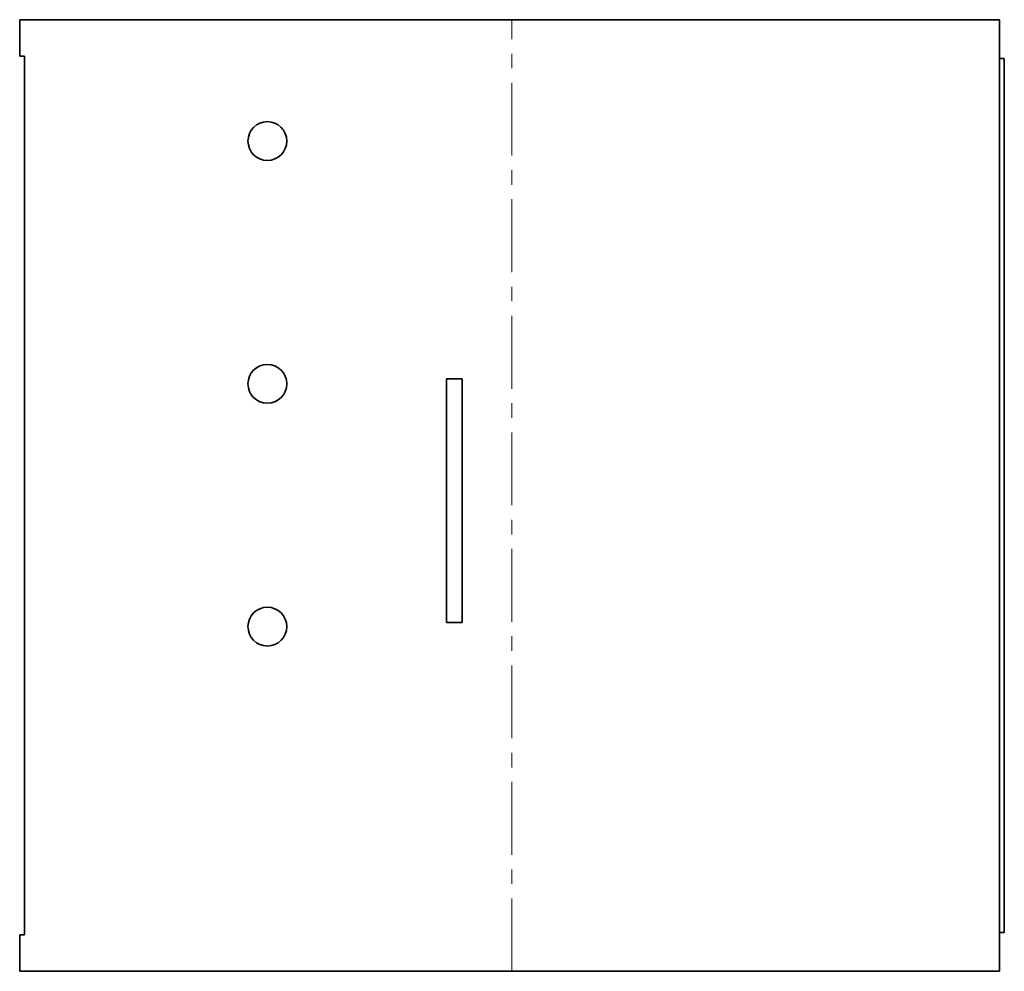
# Model space of a CAD drawing. Extents: x -203 to 0, y -8 to 188.
import ezdxf

# ---------------------------------------------------------------- set-up
doc = ezdxf.new("R2010")
doc.units = 0
doc.linetypes.add('AXES', pattern=[24, 15, -3, 3, -3])

msp = doc.modelspace()

# ---------------------------------------------------------------- linework, layer by layer
at = {"color": 7, "lineweight": 35}
for p, q in [((-1, 188), (-202.723893, 188)), ((-201.723893, 180.5), (-201.723893, -0.5)), ((-1, 0), (-1, 180)), ((0, 180), (0, 0)), ((0, 180), (0, 0)), ((-114.823893, 114.061158), (-114.823893, 63.861158)), ((-111.623893, 114.061158), (-111.623893, 63.861158)), ((-202.723893, -8), (-1, -8))]:
    msp.add_line(p, q, dxfattribs=at)
at = {"color": 7, "lineweight": 35, "ltscale": 0.1875}
for p, q in [((-202.723893, 188), (-202.723893, 180.5)), ((-202.723893, -0.5), (-202.723893, -8))]:
    msp.add_line(p, q, dxfattribs=at)
at = {"color": 1, "linetype": 'AXES', "lineweight": 13}
msp.add_line((-101.361947, -8), (-101.361947, 188), dxfattribs=at)
at = {"color": 7, "lineweight": 35, "ltscale": 0.2}
for p, q in [((-1, 180), (-1, 188)), ((-1, -8), (-1, 0))]:
    msp.add_line(p, q, dxfattribs=at)
at = {"color": 7, "lineweight": 35, "ltscale": 0.025}
for p, q in [((-201.723893, 180.5), (-202.723893, 180.5)), ((-1, 180), (0, 180)), ((0, 180), (-1, 180)), ((0, 0), (-1, 0)), ((0, 0), (-1, 0)), ((-201.723893, -0.5), (-202.723893, -0.5))]:
    msp.add_line(p, q, dxfattribs=at)
at = {"color": 7, "lineweight": 35, "ltscale": 0.08}
for p, q in [((-114.823893, 114.061158), (-111.623893, 114.061158)), ((-111.623893, 63.861158), (-114.823893, 63.861158))]:
    msp.add_line(p, q, dxfattribs=at)
at = {"color": 7, "lineweight": 35}
for centre in [(-151.723893, 163), (-151.723893, 113), (-151.723893, 63)]:
    msp.add_circle(centre, 4, dxfattribs=at)

doc.saveas('drawing.dxf')
